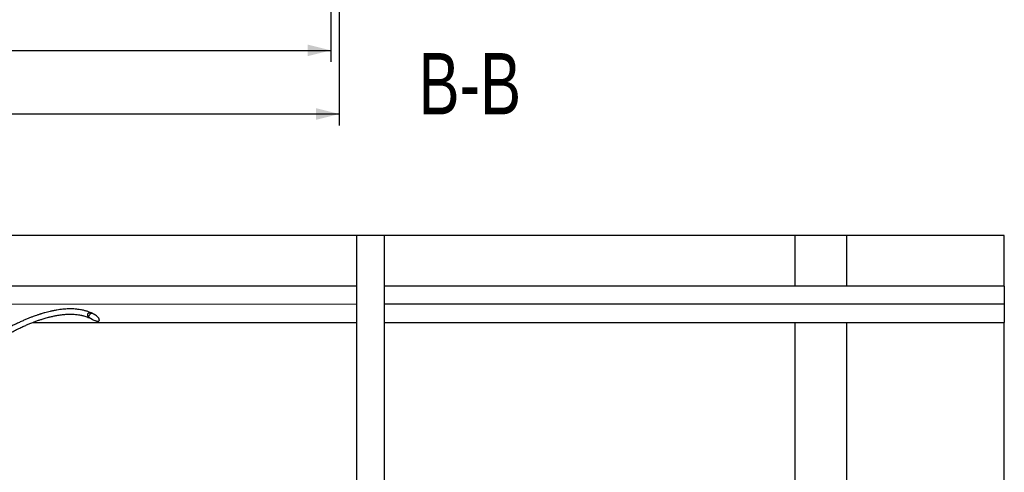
# Model space of a CAD drawing. Header units: millimetres. Extents: x 0 to 844, y 0 to 663.
# Tile 41 of 87: x 445 to 530, y 236 to 275. Entities that reach past the tile are written whole.
import ezdxf

# ---------------------------------------------------------------- set-up
doc = ezdxf.new("R2010")
doc.units = ezdxf.units.MM
for name, color, linetype in [('COTES', 1, 'Continuous'), ('NOTES', 6, 'Continuous'), ('TRAIT-FINS', 9, 'Continuous')]:
    doc.layers.add(name, color=color, linetype=linetype)
doc.layers.add('TRAIT-FORT', color=4, linetype='Continuous', lineweight=25)
doc.styles.add('SLDTEXTSTYLE0', font='TXT', dxfattribs={"width": 0.75})
doc.dimstyles.new('SLDDIMSTYLE0', dxfattribs={"dimtxt": 3, "dimasz": 2, "dimexe": 0, "dimexo": 0.0625, "dimgap": 0.75, "dimtad": 1, "dimdec": 1, "dimlfac": 20, "dimrnd": 1e-09, "dimzin": 12, "dimdsep": 46, "dimtxsty": 'SLDTEXTSTYLE0', "dimsah": 1, "dimcen": 0.09, "dimadec": 0, "dimazin": 3, "dimtfac": 1, "dimtdec": 1, "dimtofl": 0, "dimtmove": 0, "dimatfit": 3, "dimfxl": 0, "dimfrac": 2, "dimtolj": 1, "dimtzin": 12, "dimarcsym": 0})

# ---------------------------------------------------------------- blocks, each defined once
blk = doc.blocks.new('_D_21')
at = {"layer": 'COTES', "color": 1}
for p, q in [((400.049, 317.734), (400.049, 265.797)), ((473.049, 317.734), (473.049, 265.797)), ((473.049, 266.797), (400.049, 266.797))]:
    blk.add_line(p, q, dxfattribs=at)
for points in [[(400.049, 266.797), (402.049, 266.297), (402.049, 267.297)], [(473.049, 266.797), (471.049, 267.297), (471.049, 266.297)]]:
    blk.add_solid(points, dxfattribs=at)
at = {"layer": 'COTES', "color": 1, "insert": (432.116, 270.664), "char_height": 3, "attachment_point": 1, "style": 'SLDTEXTSTYLE0'}
blk.add_mtext('1460', dxfattribs=at)
blk = doc.blocks.new('_D_24')
at = {"layer": 'COTES', "color": 1}
for p, q in [((400.827, 318.138), (400.827, 271.286)), ((472.327, 318.138), (472.327, 271.286)), ((400.827, 272.286), (472.327, 272.286))]:
    blk.add_line(p, q, dxfattribs=at)
for points in [[(400.827, 272.286), (402.827, 271.786), (402.827, 272.786)], [(472.327, 272.286), (470.327, 272.786), (470.327, 271.786)]]:
    blk.add_solid(points, dxfattribs=at)
at = {"layer": 'COTES', "color": 1, "insert": (432.144, 276.153), "char_height": 3, "attachment_point": 1, "style": 'SLDTEXTSTYLE0'}
blk.add_mtext('1430', dxfattribs=at)

msp = doc.modelspace()

# ---------------------------------------------------------------- hatches: boundary and pattern name
at = {"layer": 'TRAIT-FINS'}
h = msp.add_hatch(dxfattribs=at)
h.set_pattern_fill('ANSI31', color=9, style=0)
edge = h.paths.add_edge_path(flags=0)
edge.add_spline(control_points=[(451.7327, 249.5832), (451.7031, 249.5919), (451.673, 249.5991), (451.6427, 249.6045), (451.5882, 249.6141), (451.5318, 249.6184), (451.4769, 249.6117), (451.4488, 249.6083), (451.4206, 249.602), (451.3948, 249.5904), (451.3796, 249.5836), (451.365, 249.5749), (451.3528, 249.5637), (451.3447, 249.5563), (451.3374, 249.5477), (451.3319, 249.5383), (451.3253, 249.5272), (451.321, 249.5145), (451.3192, 249.5017), (451.3175, 249.489), (451.3182, 249.4759), (451.3206, 249.4633), (451.3237, 249.4474), (451.3294, 249.432), (451.3365, 249.4174), (451.3495, 249.3908), (451.3673, 249.3665), (451.3867, 249.344), (451.4453, 249.2761), (451.5191, 249.2218), (451.5943, 249.173), (451.746, 249.0746), (451.9116, 248.9913), (452.0862, 248.9441), (452.1348, 248.931), (452.1854, 248.9204), (452.2358, 248.9224), (452.2538, 248.9232), (452.2721, 248.9257), (452.2892, 248.9317), (452.2998, 248.9355), (452.3101, 248.9407), (452.3189, 248.9476), (452.3268, 248.9538), (452.3337, 248.9615), (452.3388, 248.9702), (452.3439, 248.9787), (452.3475, 248.9883), (452.3495, 248.9981), (452.352, 249.0097), (452.3525, 249.0218), (452.3517, 249.0337), (452.3501, 249.0566), (452.344, 249.0793), (452.3359, 249.1008), (452.3255, 249.1283), (452.3116, 249.1545), (452.296, 249.1794), (452.2638, 249.2308), (452.2239, 249.2775), (452.1806, 249.3199), (452.0974, 249.4015), (451.999, 249.4693), (451.8942, 249.5204), (451.8423, 249.5457), (451.7881, 249.567), (451.7327, 249.5832)], knot_values=[0, 0, 0, 0, 0.0018495, 0.0018495, 0.0018495, 0.0051921, 0.0051921, 0.0051921, 0.0068925, 0.0068925, 0.0068925, 0.0078882, 0.0078882, 0.0078882, 0.0085423, 0.0085423, 0.0085423, 0.0093184, 0.0093184, 0.0093184, 0.0100847, 0.0100847, 0.0100847, 0.0110532, 0.0110532, 0.0110532, 0.0128304, 0.0128304, 0.0128304, 0.018252, 0.018252, 0.018252, 0.029223, 0.029223, 0.029223, 0.0322563, 0.0322563, 0.0322563, 0.0333359, 0.0333359, 0.0333359, 0.034005, 0.034005, 0.034005, 0.0346031, 0.0346031, 0.0346031, 0.035197, 0.035197, 0.035197, 0.0359022, 0.0359022, 0.0359022, 0.0372748, 0.0372748, 0.0372748, 0.0390264, 0.0390264, 0.0390264, 0.0426521, 0.0426521, 0.0426521, 0.0496792, 0.0496792, 0.0496792, 0.0531313, 0.0531313, 0.0531313, 0.0531313], weights=[1, 1, 1, 1, 1, 1, 1, 1, 1, 1, 1, 1, 1, 1, 1, 1, 1, 1, 1, 1, 1, 1, 1, 1, 1, 1, 1, 1, 1, 1, 1, 1, 1, 1, 1, 1, 1, 1, 1, 1, 1, 1, 1, 1, 1, 1, 1, 1, 1, 1, 1, 1, 1, 1, 1, 1, 1, 1, 1, 1, 1, 1, 1, 1, 1, 1, 1], degree=3, periodic=0)

# ---------------------------------------------------------------- linework, layer by layer
at = {"layer": 'TRAIT-FORT', "color": 4, "linetype": 'Continuous', "lineweight": 25}
for p, q in [((512.3367, 256.3219), (329.6411, 256.3219)), ((474.5388, 256.3219), (474.5388, 163.2416)), ((476.9565, 256.3219), (474.5388, 256.3219)), ((476.9565, 163.2416), (476.9565, 256.3219)), ((512.3421, 256.3219), (512.3421, 251.955)), ((516.8449, 251.9551), (516.8449, 256.3219)), ((530.4275, 256.3219), (516.8465, 256.3219)), ((530.4275, 251.9593), (530.4275, 256.3219)), ((474.5388, 251.9537), (402.267, 251.9514)), ((530.4275, 251.9556), (476.9565, 251.9538)), ((474.5388, 250.3783), (402.267, 250.376)), ((530.4275, 250.3802), (476.9565, 250.3784)), ((446.5696, 248.802), (474.5388, 248.8029)), ((476.9565, 248.803), (530.4275, 248.8048)), ((512.3421, 248.8042), (512.3421, 72.104)), ((516.8449, 72.104), (516.8449, 248.8043)), ((530.4275, 65.382), (530.4275, 248.7984))]:
    msp.add_line(p, q, dxfattribs=at)
for points, knots in [([(514.5935, 256.3219), (514.4687, 256.3219), (514.2156, 256.3219), (513.8481, 256.3219), (513.4986, 256.3219), (513.1832, 256.3219), (512.9051, 256.3219), (512.6775, 256.3219), (512.5012, 256.3219), (512.3903, 256.3219), (512.3391, 256.3219), (512.3472, 256.3219), (512.3493, 256.3219)], [0, 0, 0, 0, 0.1058542, 0.2147782, 0.3206324, 0.4295564, 0.5354106, 0.6443346, 0.7501888, 0.8591128, 0.964967, 1, 1, 1, 1]), ([(516.8377, 256.3219), (516.8377, 256.3219), (516.8375, 256.3219), (516.7635, 256.3219), (516.629, 256.3219), (516.4328, 256.3219), (516.187, 256.3219), (515.8934, 256.3219), (515.5657, 256.3219), (515.2073, 256.3219), (514.8798, 256.3219), (514.6725, 256.3219), (514.5935, 256.3219)], [0, 0, 0, 0, 0.0738923, 0.1797382, 0.2886537, 0.3944997, 0.5034152, 0.6092612, 0.7181766, 0.8240226, 0.9329381, 1, 1, 1, 1]), ([(530.4275, 251.9505), (530.4275, 251.9505), (530.4275, 251.9504), (530.4275, 251.8986), (530.4275, 251.8045), (530.4275, 251.6672), (530.4275, 251.4952), (530.4275, 251.2897), (530.4275, 251.0604), (530.4275, 250.8097), (530.4275, 250.5805), (530.4275, 250.4354), (530.4275, 250.3802)], [0, 0, 0, 0, 0.0738923, 0.1797382, 0.2886537, 0.3944997, 0.5034152, 0.6092612, 0.7181766, 0.8240226, 0.9329381, 1, 1, 1, 1]), ([(451.933, 249.4972), (451.8827, 249.5249), (451.7594, 249.5927), (451.5685, 249.6745), (451.3779, 249.7457), (451.2259, 249.794), (451.0944, 249.8311), (450.9608, 249.8643), (450.8004, 249.8984), (450.6088, 249.9312), (450.3907, 249.9586), (450.082, 249.9829), (449.6848, 249.9882), (449.1966, 249.9576), (448.7616, 249.8998), (448.3968, 249.8329), (448.1205, 249.7728), (447.8772, 249.7131), (447.6723, 249.6579), (447.5058, 249.6101), (447.3737, 249.5702), (447.2603, 249.5348), (447.1526, 249.5), (447.0406, 249.4628), (446.8942, 249.4127), (446.704, 249.3448), (446.4609, 249.2534), (446.1958, 249.1482), (445.9103, 249.0288), (445.6061, 248.8949), (445.2733, 248.7408), (444.9118, 248.5648), (444.5318, 248.3702), (444.0966, 248.1366), (443.628, 247.8719), (443.1384, 247.5807), (442.6849, 247.299), (442.2688, 247.0306), (441.8908, 246.7788), (441.5572, 246.5503), (441.2631, 246.3442), (440.9893, 246.1486), (440.7098, 245.945), (440.4088, 245.7215), (440.0547, 245.4531), (439.6434, 245.1336), (439.1716, 244.7566), (438.6654, 244.3399), (438.1679, 243.9178), (437.6838, 243.4953), (437.2269, 243.0862), (436.7769, 242.6727), (436.3294, 242.2515), (435.8942, 241.8317), (435.4746, 241.4171), (435.093, 241.0316), (434.7487, 240.6767), (434.4427, 240.3554), (434.1731, 240.0677), (433.9362, 239.8112), (433.7265, 239.5813), (433.5443, 239.3792), (433.3719, 239.1859), (433.1915, 238.9817), (432.9831, 238.743), (432.7472, 238.4691), (432.4858, 238.1606), (432.0721, 237.6638), (431.5155, 236.9732), (430.8654, 236.126), (430.2524, 235.2857), (429.6798, 234.4598), (429.1228, 233.6096), (428.5919, 232.7465), (428.0963, 231.8823), (427.649, 231.0387), (427.2496, 230.217), (426.8954, 229.4185), (426.5764, 228.6256), (426.2897, 227.8337), (426.0094, 226.9656), (425.7436, 226.0128), (425.5028, 224.971), (425.3073, 223.9141), (425.1567, 222.8453), (425.0501, 221.7746), (424.9841, 220.7048), (424.9545, 219.6356), (424.9574, 218.5617), (424.9942, 217.3005), (425.0769, 215.8544), (425.2087, 214.2249), (425.3628, 212.5962), (425.5231, 210.9677), (425.6748, 209.333), (425.7812, 207.9712), (425.8475, 206.8803), (425.8864, 206.0641), (425.9133, 205.2372), (425.926, 204.4031), (425.9231, 203.5788), (425.9045, 202.7828), (425.8741, 202.0829), (425.837, 201.4752), (425.7972, 200.9546), (425.7523, 200.4633), (425.705, 200.0181), (425.6538, 199.5924), (425.5959, 199.1599), (425.5234, 198.6785), (425.4349, 198.1571), (425.3277, 197.599), (425.1991, 197.0087), (425.049, 196.403), (424.8824, 195.8118), (424.7077, 195.2621), (424.5206, 194.7351), (424.3226, 194.2354), (424.1156, 193.767), (423.9084, 193.3429), (423.6817, 192.9211), (423.4194, 192.4822), (423.1103, 192.0247), (422.7605, 191.5717), (422.3651, 191.1299), (421.9216, 190.7093), (421.4338, 190.3255), (420.913, 189.9856), (420.3439, 189.6764), (419.7262, 189.4009), (419.0615, 189.161), (418.3811, 188.9635), (417.6879, 188.8029), (416.9831, 188.6744), (416.2672, 188.574), (415.3662, 188.4801), (414.2804, 188.4117), (413.0136, 188.381), (411.7445, 188.3856), (410.4768, 188.4138), (409.087, 188.459), (407.5843, 188.5095), (405.9698, 188.5623), (403.4795, 188.6424), (400.1082, 188.7457), (396.2586, 188.8511), (392.8164, 188.9321), (389.7787, 188.992), (386.7405, 189.0385), (383.7014, 189.0702), (380.7542, 189.0854), (377.899, 189.0853), (375.136, 189.0713), (372.3698, 189.0434), (369.9793, 189.0074), (367.9545, 188.9695), (366.2857, 188.9332), (364.8252, 188.8987), (363.5794, 188.8622), (362.5515, 188.8229), (361.5064, 188.7693), (360.572, 188.7037), (359.7593, 188.6288), (359.0762, 188.5513), (358.4031, 188.457), (357.7499, 188.344), (357.1278, 188.2105), (356.5463, 188.0556), (356.0093, 187.8776), (355.5971, 187.7106), (355.2903, 187.5675), (355.0746, 187.4575), (354.8797, 187.3493), (354.7114, 187.2484), (354.5716, 187.159), (354.457, 187.0815), (354.3534, 187.0083), (354.2388, 186.9236), (354.0989, 186.8143), (353.9325, 186.6743), (353.7522, 186.5091), (353.5678, 186.3236), (353.3868, 186.1229), (353.2118, 185.9086), (353.0667, 185.7118), (352.9477, 185.5366), (352.8561, 185.393), (352.7767, 185.2608), (352.7123, 185.1481), (352.662, 185.0565), (352.6245, 184.9859), (352.5949, 184.9289), (352.5568, 184.8541), (352.5046, 184.748), (352.4368, 184.6034), (352.3608, 184.4316), (352.2774, 184.2305), (352.1878, 183.9979), (352.095, 183.7368), (352.0026, 183.4544), (351.9139, 183.1609), (351.8297, 182.8612), (351.7493, 182.5569), (351.6677, 182.2314), (351.5844, 181.8846), (351.4983, 181.5163), (351.4101, 181.1347), (351.3179, 180.7407), (351.2199, 180.3356), (351.1253, 179.9594), (351.0591, 179.7208), (351.0314, 179.6213)], [0, 0, 0, 0, 0.00115999, 0.00284154, 0.00423619, 0.00533508, 0.00612962, 0.00706154, 0.00818561, 0.00953475, 0.01110967, 0.01277725, 0.01602362, 0.01945665, 0.02308958, 0.02528771, 0.02729457, 0.02906265, 0.03057776, 0.03177217, 0.03271884, 0.03348812, 0.03427992, 0.03510542, 0.03597709, 0.03754187, 0.03936213, 0.04144759, 0.04354241, 0.04586539, 0.04842514, 0.05123058, 0.05428293, 0.05734938, 0.06153824, 0.06549182, 0.06918941, 0.07261315, 0.07574779, 0.07858042, 0.08096483, 0.08315555, 0.08551516, 0.08808422, 0.09086579, 0.09464594, 0.09876767, 0.10323516, 0.10805136, 0.11208113, 0.11632477, 0.12052139, 0.12448715, 0.12878116, 0.13275386, 0.13640118, 0.13972047, 0.14271021, 0.14532513, 0.14763939, 0.14971706, 0.15156415, 0.15308958, 0.1549025, 0.15701347, 0.15942033, 0.16212022, 0.16507732, 0.17229343, 0.17973888, 0.18621123, 0.19280106, 0.19948145, 0.20609742, 0.21254153, 0.2188013, 0.22452621, 0.23008706, 0.23549926, 0.24079118, 0.24604924, 0.25272235, 0.25939234, 0.26607967, 0.27279445, 0.27950246, 0.28609827, 0.29272085, 0.29938603, 0.30606686, 0.31619855, 0.32636714, 0.33656476, 0.34676003, 0.35696084, 0.3672669, 0.37229581, 0.37738174, 0.38252819, 0.38773931, 0.39294256, 0.39789427, 0.4025731, 0.40598647, 0.40922724, 0.41228774, 0.41516473, 0.4175547, 0.42026126, 0.42328044, 0.42660596, 0.43009404, 0.43384762, 0.43783752, 0.44169379, 0.44526622, 0.44855961, 0.45209172, 0.45525763, 0.45807975, 0.46086714, 0.46416153, 0.46758367, 0.47112923, 0.47479844, 0.47859827, 0.4824811, 0.4863251, 0.49014859, 0.49451389, 0.49888885, 0.50327797, 0.50767915, 0.51211348, 0.51659505, 0.52111519, 0.5289537, 0.53681677, 0.54467139, 0.55254895, 0.56039534, 0.5705278, 0.5805085, 0.5904376, 0.61686861, 0.64324999, 0.66208598, 0.68092478, 0.69976736, 0.71859878, 0.73743774, 0.75456511, 0.77168563, 0.78882628, 0.80604034, 0.81620927, 0.82657493, 0.83717566, 0.84348824, 0.84984774, 0.85637113, 0.86299072, 0.86727654, 0.87154398, 0.87577101, 0.87993213, 0.88393528, 0.88776758, 0.89145415, 0.8950381, 0.89680681, 0.89856679, 0.90024206, 0.90171617, 0.90298853, 0.90405805, 0.90495194, 0.90599368, 0.90748133, 0.90929596, 0.91144703, 0.91379574, 0.9162792, 0.91890669, 0.92168763, 0.92347719, 0.92529477, 0.92691282, 0.92828218, 0.929394, 0.93024108, 0.93085362, 0.93147677, 0.93297368, 0.93473658, 0.93677513, 0.93927764, 0.942124, 0.94532877, 0.94890829, 0.9528805, 0.95650376, 0.96042286, 0.96464794, 0.96918874, 0.97405437, 0.97925317, 0.98446673, 0.98998844, 0.99582279, 1, 1, 1, 1]), ([(530.4275, 250.3802), (530.4275, 250.2916), (530.4275, 250.1145), (530.4275, 249.8562), (530.4275, 249.613), (530.4275, 249.3913), (530.4275, 249.1981), (530.4275, 249.038), (530.4275, 248.9159), (530.4275, 248.8378), (530.4275, 248.8027), (530.4275, 248.8083), (530.4275, 248.8097)], [0, 0, 0, 0, 0.1073888, 0.2147776, 0.3221664, 0.4295552, 0.5369441, 0.6443329, 0.7517217, 0.8591105, 0.9664993, 1, 1, 1, 1]), ([(351.4637, 179.4693), (351.4879, 179.5554), (351.5515, 179.7825), (351.6442, 180.1487), (351.7441, 180.5588), (351.8357, 180.9495), (351.9216, 181.3204), (352.0033, 181.6712), (352.0832, 182.0067), (352.1621, 182.3264), (352.241, 182.6298), (352.3186, 182.9119), (352.3952, 183.1729), (352.4708, 183.4138), (352.5488, 183.6464), (352.627, 183.864), (352.7079, 184.0727), (352.784, 184.2556), (352.8542, 184.414), (352.908, 184.5287), (352.9459, 184.6063), (352.9705, 184.6558), (352.9989, 184.7117), (353.0359, 184.7829), (353.0856, 184.8752), (353.149, 184.988), (353.2265, 185.1185), (353.3148, 185.2584), (353.4369, 185.4392), (353.5916, 185.648), (353.7841, 185.8779), (353.9767, 186.0828), (354.1626, 186.2602), (354.3335, 186.4082), (354.472, 186.5187), (354.583, 186.6021), (354.6829, 186.6738), (354.8002, 186.754), (354.9448, 186.847), (355.1181, 186.9506), (355.3156, 187.0591), (355.5307, 187.167), (355.7828, 187.2821), (356.0767, 187.4019), (356.4178, 187.5233), (356.8172, 187.6463), (357.2825, 187.7665), (357.8152, 187.8802), (358.3732, 187.9788), (358.9479, 188.0631), (359.5321, 188.1344), (360.1216, 188.1944), (360.8988, 188.2604), (361.8535, 188.3219), (362.9759, 188.3736), (364.0794, 188.4109), (365.1689, 188.4396), (366.2475, 188.4651), (367.5084, 188.4931), (368.9505, 188.5217), (370.5778, 188.5496), (372.6184, 188.5788), (375.0777, 188.6042), (377.9583, 188.6189), (380.97, 188.6183), (384.1127, 188.6004), (387.3859, 188.5633), (390.6587, 188.5094), (393.9311, 188.4405), (397.2033, 188.3589), (400.2034, 188.2746), (402.9351, 188.1921), (405.4038, 188.1135), (407.8986, 188.0332), (409.998, 187.9584), (411.6964, 187.9193), (412.9765, 187.9138), (414.2543, 187.9433), (415.3854, 188.0126), (416.3654, 188.1144), (417.1929, 188.2341), (418.0052, 188.3913), (418.798, 188.5911), (419.5671, 188.8388), (420.2471, 189.1151), (420.8407, 189.4094), (421.3537, 189.7099), (421.8432, 190.0484), (422.3044, 190.4258), (422.7339, 190.8404), (423.1316, 191.2876), (423.4989, 191.7642), (423.8753, 192.3238), (424.25, 192.9735), (424.6122, 193.7166), (424.9317, 194.4894), (425.2116, 195.2864), (425.4547, 196.1023), (425.6878, 197.0274), (425.8991, 198.0596), (426.0795, 199.1966), (426.2148, 200.3369), (426.3098, 201.4751), (426.3744, 202.7194), (426.3993, 204.0654), (426.3776, 205.5137), (426.3122, 207.0178), (426.2056, 208.5813), (426.0648, 210.2055), (425.9079, 211.8275), (425.7493, 213.4496), (425.6048, 215.0721), (425.503, 216.5185), (425.4444, 217.7877), (425.4201, 218.878), (425.4268, 219.965), (425.4684, 221.0462), (425.5484, 222.115), (425.669, 223.171), (425.8316, 224.2107), (426.0379, 225.237), (426.2755, 226.1967), (426.537, 227.0926), (426.8165, 227.9303), (427.1307, 228.7658), (427.4831, 229.6052), (427.8766, 230.4519), (428.3041, 231.2886), (428.7621, 232.1147), (429.246, 232.9281), (429.7573, 233.735), (430.2875, 234.525), (430.8378, 235.304), (431.404, 236.0677), (431.9823, 236.8134), (432.4585, 237.4024), (432.8218, 237.8393), (433.0644, 238.1261), (433.2836, 238.3816), (433.4784, 238.6055), (433.6507, 238.8015), (433.8091, 238.9799), (433.9678, 239.157), (434.1384, 239.3454), (434.3273, 239.5519), (434.5369, 239.7784), (434.7858, 240.044), (435.0792, 240.3522), (435.4212, 240.7048), (435.7992, 241.0869), (436.2061, 241.4892), (436.6412, 241.9093), (437.1032, 242.3445), (437.5871, 242.7885), (438.0742, 243.2232), (438.5453, 243.6322), (439.0165, 244.0306), (439.4845, 244.4154), (439.9457, 244.7838), (440.3718, 245.1147), (440.74, 245.3932), (441.054, 245.6254), (441.3262, 245.8228), (441.603, 246.0199), (441.9039, 246.2296), (442.2374, 246.4566), (442.6025, 246.6983), (442.9983, 246.952), (443.4255, 247.2162), (443.8548, 247.4706), (444.2814, 247.7126), (444.6936, 247.9359), (445.0992, 248.1447), (445.4803, 248.3306), (445.8266, 248.4906), (446.1388, 248.6272), (446.4012, 248.736), (446.6184, 248.8219), (446.795, 248.8889), (446.9525, 248.9465), (447.0949, 248.9966), (447.2265, 249.0414), (447.3589, 249.0848), (447.5054, 249.131), (447.6825, 249.1842), (447.8993, 249.245), (448.1584, 249.3112), (448.4547, 249.3776), (448.801, 249.4421), (449.1735, 249.4935), (449.5522, 249.5239), (449.8849, 249.5305), (450.1749, 249.5195), (450.42, 249.4969), (450.6318, 249.4661), (450.7768, 249.4379), (450.873, 249.4163), (450.9408, 249.3999), (451.0472, 249.3718), (451.2007, 249.3256), (451.4055, 249.2496), (451.5872, 249.1721), (451.6956, 249.1088), (451.727, 249.0905)], [0, 0, 0, 0, 0.0036154, 0.0095426, 0.0151434, 0.020423, 0.0253874, 0.0300435, 0.0343991, 0.0386488, 0.0425882, 0.0462279, 0.0495789, 0.0526523, 0.055459, 0.0584907, 0.0611697, 0.063511, 0.0655301, 0.0672405, 0.0678985, 0.0685, 0.0691313, 0.0700393, 0.0712329, 0.0726742, 0.0743712, 0.0762437, 0.0780469, 0.0813256, 0.0842969, 0.0869853, 0.0893878, 0.0913915, 0.0929984, 0.0939523, 0.0948877, 0.0960341, 0.0973896, 0.0989536, 0.1006865, 0.1024373, 0.1041975, 0.10657, 0.108987, 0.1114656, 0.1147681, 0.1182141, 0.1217828, 0.1254093, 0.1290762, 0.1327668, 0.1364637, 0.1436297, 0.1506351, 0.1574845, 0.164314, 0.1710596, 0.1776973, 0.1879254, 0.1980459, 0.208126, 0.2260593, 0.2439701, 0.2618864, 0.2822489, 0.3026041, 0.3229674, 0.3433375, 0.3637039, 0.384075, 0.3993672, 0.4147184, 0.4301741, 0.445949, 0.4539184, 0.4618714, 0.4698302, 0.4777607, 0.483008, 0.4882092, 0.4933553, 0.4984367, 0.5034543, 0.5084185, 0.5121174, 0.5158072, 0.5195033, 0.5232107, 0.526916, 0.5306315, 0.5343689, 0.5381357, 0.5432104, 0.5483498, 0.5535513, 0.5588065, 0.5641037, 0.569429, 0.5766009, 0.5837537, 0.5909039, 0.5980261, 0.6050733, 0.6141759, 0.6231907, 0.6321812, 0.6423832, 0.652579, 0.6627698, 0.6729611, 0.6831451, 0.6932859, 0.7000856, 0.7068836, 0.7136453, 0.7203653, 0.727064, 0.7336447, 0.7402173, 0.7467566, 0.7532848, 0.7588314, 0.7643973, 0.7700416, 0.7758455, 0.7818287, 0.7880095, 0.7940177, 0.8001895, 0.8064902, 0.8127515, 0.8189211, 0.8253394, 0.8316055, 0.8376987, 0.8404589, 0.8429721, 0.8452231, 0.8472093, 0.8489289, 0.8504662, 0.8520061, 0.853712, 0.8555842, 0.8576451, 0.8599357, 0.8629309, 0.8662453, 0.8698773, 0.8738239, 0.8778623, 0.8821761, 0.8867532, 0.8912661, 0.8955256, 0.899532, 0.9039303, 0.9079817, 0.911691, 0.9150633, 0.9175226, 0.9197734, 0.9220305, 0.9245724, 0.9273915, 0.9304199, 0.9336936, 0.9371987, 0.9409188, 0.9441425, 0.9474887, 0.9507728, 0.9537515, 0.9564353, 0.9588366, 0.9609673, 0.9624589, 0.9637953, 0.9649813, 0.9660275, 0.9670083, 0.9679455, 0.9689984, 0.9702875, 0.9718998, 0.9738168, 0.9760164, 0.9784157, 0.981383, 0.9841035, 0.9865948, 0.9885506, 0.9903534, 0.9918918, 0.993148, 0.9935174, 0.9940006, 0.9946352, 0.9958616, 0.9974039, 0.9992479, 1, 1, 1, 1]), ([(451.7327, 249.5832), (451.7862, 249.5676), (451.838, 249.5474), (451.9385, 249.4991), (451.9865, 249.4715), (452.0777, 249.4098), (452.1211, 249.3757), (452.1822, 249.3189), (452.2019, 249.2991), (452.239, 249.2578), (452.2566, 249.2363), (452.2891, 249.1912), (452.3042, 249.1675), (452.3234, 249.1304), (452.3293, 249.1177), (452.3395, 249.0916), (452.3438, 249.0783), (452.3485, 249.058), (452.3497, 249.0512), (452.3515, 249.0373), (452.352, 249.0303), (452.352, 249.0163), (452.3515, 249.0093), (452.3492, 248.9955), (452.3473, 248.9886), (452.3422, 248.9757), (452.3387, 248.9694), (452.3305, 248.9581), (452.3257, 248.9531), (452.3093, 248.9397), (452.2964, 248.9337), (452.2696, 248.9257), (452.2558, 248.9236), (452.2279, 248.9219), (452.2139, 248.9221), (452.1726, 248.9251), (452.1454, 248.9299), (452.0914, 248.9422), (452.0647, 248.9498), (452.0121, 248.9667), (451.9863, 248.976), (451.9095, 249.0057), (451.8595, 249.0279), (451.761, 249.0758), (451.7126, 249.1015), (451.6178, 249.1571), (451.5711, 249.187), (451.5044, 249.2357), (451.4828, 249.2526), (451.441, 249.2882), (451.4208, 249.307), (451.3924, 249.3373), (451.3832, 249.3478), (451.3659, 249.3695), (451.3578, 249.3807), (451.3431, 249.4042), (451.3364, 249.4165), (451.3284, 249.4358), (451.326, 249.4423), (451.3221, 249.4557), (451.3206, 249.4625), (451.3186, 249.4763), (451.3181, 249.4833), (451.3185, 249.4972), (451.3194, 249.5042), (451.3225, 249.5177), (451.3248, 249.5242), (451.3307, 249.5368), (451.3344, 249.5428), (451.3471, 249.5594), (451.3578, 249.5688), (451.3808, 249.5842), (451.3935, 249.5903), (451.4195, 249.6002), (451.4328, 249.6039), (451.4598, 249.6096), (451.4736, 249.6116), (451.515, 249.6155), (451.5425, 249.6154), (451.5974, 249.6116), (451.6248, 249.6079), (451.6656, 249.6002), (451.6791, 249.5972), (451.706, 249.5907), (451.7193, 249.5872), (451.7327, 249.5832)], [0, 0, 0, 0, 0.0625, 0.0625, 0.125, 0.125, 0.1875, 0.1875, 0.21875, 0.21875, 0.25, 0.25, 0.28125, 0.28125, 0.296875, 0.296875, 0.3125, 0.3125, 0.3203125, 0.3203125, 0.328125, 0.328125, 0.3359375, 0.3359375, 0.34375, 0.34375, 0.3515625, 0.3515625, 0.359375, 0.359375, 0.375, 0.375, 0.390625, 0.390625, 0.40625, 0.40625, 0.4375, 0.4375, 0.46875, 0.46875, 0.5, 0.5, 0.5625, 0.5625, 0.625, 0.625, 0.6875, 0.6875, 0.71875, 0.71875, 0.75, 0.75, 0.765625, 0.765625, 0.78125, 0.78125, 0.796875, 0.796875, 0.8046875, 0.8046875, 0.8125, 0.8125, 0.8203125, 0.8203125, 0.828125, 0.828125, 0.8359375, 0.8359375, 0.84375, 0.84375, 0.859375, 0.859375, 0.875, 0.875, 0.890625, 0.890625, 0.90625, 0.90625, 0.9375, 0.9375, 0.96875, 0.96875, 0.984375, 0.984375, 1, 1, 1, 1])]:
    msp.add_open_spline(points, degree=3, knots=knots, dxfattribs=at)

# ---------------------------------------------------------------- texts
at = {"layer": 'NOTES', "color": 211, "insert": (484.3175, 272.0599), "char_height": 5.29167, "attachment_point": 2, "style": 'SLDTEXTSTYLE0'}
msp.add_mtext('B-B', dxfattribs=at)

# ---------------------------------------------------------------- dimensions: what is measured, and where the dimension line sits
at = {"layer": 'COTES', "color": 1}
for base, p1, p2, picture, middle in [((400.0492, 266.7967), (473.0492, 318.734), (400.0492, 318.734), '_D_21', (436.5492, 266.7967)), ((472.3273, 272.286), (400.8273, 319.1377), (472.3273, 319.1377), '_D_24', (436.5773, 272.286))]:
    dim = msp.add_linear_dim(base=base, p1=p1, p2=p2, dimstyle='SLDDIMSTYLE0', dxfattribs=at)
    dim.commit()
    dim.dimension.update_dxf_attribs({"geometry": picture, "text_midpoint": middle, "dimtype": 160})

doc.saveas('drawing.dxf')
